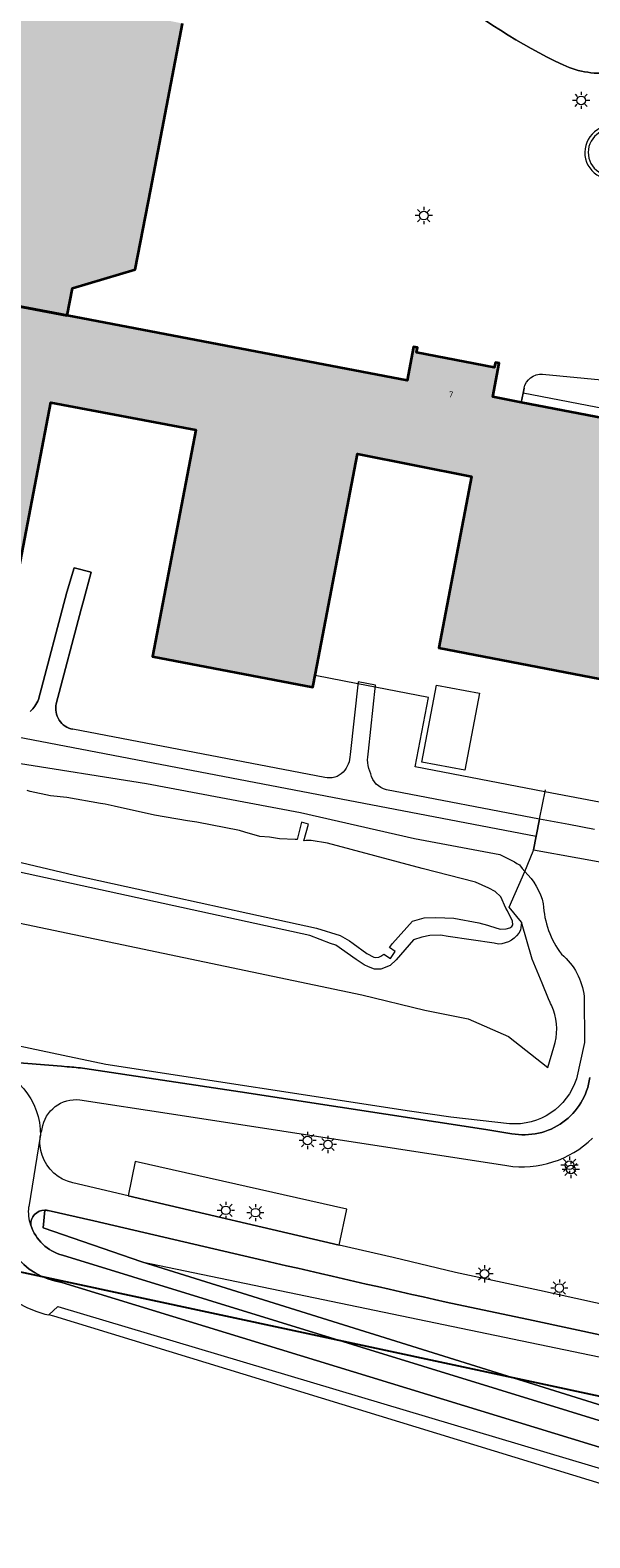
# Model space of a CAD drawing. Header units: metres. Extents: x 147053 to 148259, y 410382 to 411354.
# Tile 4 of 37: x 147389 to 147454, y 410496 to 410670. Entities that reach past the tile are written whole.
import ezdxf
from ezdxf.enums import TextEntityAlignment as Align

# ---------------------------------------------------------------- set-up
doc = ezdxf.new("R2010")
doc.units = ezdxf.units.M
for name, color, linetype, lineweight in [('B-WE-GR-BEPLANTING_CULTUUR_BOSPLANTSOEN-GV', 90, 'Continuous', 18), ('B-WE-IE-TERREINAFSCHEIDING_KUNSTMATIG_HEKWERK-G', 20, 'IE-TERREINAFSCHEIDING-KUNSTMATIG', 18), ('B-WE-KL-ET_LS_OV_LICHTMAST-S', 252, 'Continuous', 25), ('B-WE-OG-BEBOUWING-GV', 7, 'Continuous', 35), ('B-WE-OG-TERREIN_CULTUURSCHEIDING-GV', 7, 'Continuous', 18), ('B-WE-OG-TERREIN_ERF-GV', 7, 'Continuous', 18), ('B-WE-OG-WATER-GV', 130, 'Continuous', 18), ('B-WE-VH-VERHARDING_ASFALT-GV', 252, 'Continuous', 18), ('B-WE-VH-VERHARDING_BETON-GV', 252, 'Continuous', 18), ('B-WE-VH-VERHARDING_TEGEL-GV', 252, 'Continuous', 18), ('T-WE-OG-BEBOUWING_STRAATNAAM-T35', 50, 'Continuous', 35)]:
    doc.layers.add(name, color=color, linetype=linetype, lineweight=lineweight)
doc.layers.add('N-WE-VH-VERHARDING-AP_BEBOUWING', color=7, linetype='Continuous', true_color=0xe7e2d0)
doc.styles.add('NLCS-ISO-M200-T35', font='NLCS-ISO.TTF', dxfattribs={"height": 0.7})
doc.linetypes.add('IE-TERREINAFSCHEIDING-KUNSTMATIG', pattern='A,4,[82,NLCS.SHX,S=0.75,R=90,X=0,Y=0],4,-2', length=10)

# ---------------------------------------------------------------- blocks, each defined once
blk = doc.blocks.new('SKL-ET_OV_LICHTMAST-SO')
at = {"color": 0, "linetype": 'ByBlock', "lineweight": 18}
for points in [[(-1.25, 0), (-2, 0)], [(-1.41, 1.41), (-0.88, 0.88)], [(0, 2), (0, 1.25)], [(0.88, 0.88), (1.41, 1.41)], [(2, 0), (1.25, 0)], [(-1.41, -1.41), (-0.88, -0.88)], [(0, -1.25), (0, -2)], [(0.88, -0.88), (1.41, -1.41)]]:
    blk.add_lwpolyline(points, dxfattribs=at)
blk.add_circle((0, 0), 1, dxfattribs=at)

msp = doc.modelspace()

# ---------------------------------------------------------------- hatches: boundary and pattern name
at = {"layer": 'N-WE-VH-VERHARDING-AP_BEBOUWING', "linetype": 'ByBlock'}
msp.add_hatch(color=256, dxfattribs=at).paths.add_polyline_path([(147420.47, 410778.35), (147420.53, 410778.66), (147397.23, 410783.1), (147391.72, 410754.29), (147389.05, 410740.32), (147388.93, 410739.75), (147384.26, 410715.29), (147383.53, 410711.51), (147382.33, 410705.22), (147376.56, 410675.07), (147374.3, 410663.28), (147370.16, 410641.62), (147393.42, 410637.23), (147394.03, 410640.38), (147401.29, 410642.57), (147403.09, 410651.87), (147406.79, 410671.06), (147400.15, 410672.34), (147409.57, 410721.48), (147415.86, 410720.28), (147420.56, 410744.8), (147417.12, 410745.46), (147417.77, 410748.84), (147417.08, 410748.97), (147419.24, 410760.26), (147417.08, 410760.68)], flags=17)
msp.add_hatch(color=256, dxfattribs=at).paths.add_polyline_path([(147370.16, 410641.62), (147369.4, 410637.66), (147363.23, 410605.41), (147386.47, 410600.91), (147391.5, 410627.17), (147408.33, 410623.97), (147403.31, 410597.75), (147421.89, 410594.19), (147422.19, 410595.75), (147427.06, 410621.22), (147440.29, 410618.59), (147436.48, 410598.73), (147458.37, 410594.53), (147458.6, 410594.49), (147464.17, 410623.68), (147446.05, 410627.17), (147442.73, 410627.81), (147443.49, 410631.71), (147443.04, 410631.79), (147442.92, 410631.2), (147433.9, 410632.94), (147434, 410633.53), (147433.55, 410633.62), (147432.8, 410629.7), (147393.42, 410637.23)])

# ---------------------------------------------------------------- linework, layer by layer
at = {"layer": 'B-WE-GR-BEPLANTING_CULTUUR_BOSPLANTSOEN-GV'}
msp.add_lwpolyline([(147424.94, 410529.56), (147425.82, 410533.7), (147401.27, 410539.25), (147400.48, 410535.25)], close=True, dxfattribs=at)
for points in [[(147390.81, 410533.61), (147390.62, 410531.55), (147402.05, 410527.63), (147455.09, 410516.62)], [(147416.19, 410527.78), (147396.49, 410532.35), (147391.2, 410533.56)], [(147402.05, 410527.63), (147490.52, 410500), (147507.02, 410495.09), (147516.13, 410492.86), (147563.71, 410481.05), (147581.25, 410477.93), (147582.44, 410478.59), (147592.3, 410474.2), (147593.94, 410473.86), (147822.57, 410427.04), (147830.15, 410426.24), (147833.71, 410425.39), (147835.68, 410436.9), (147826.96, 410438.74), (147817.92, 410439.88)], [(147455.68, 410519.04), (147447.44, 410520.83), (147437.32, 410522.95)]]:
    msp.add_lwpolyline(points, dxfattribs=at)
for points in [[(147391.2, 410533.56, 0.061264), (147390.81, 410533.61)], [(147437.32, 410522.95, -0.001377), (147416.19, 410527.78)]]:
    msp.add_lwpolyline(points, format="xyb", dxfattribs=at)
at = {"layer": 'B-WE-IE-TERREINAFSCHEIDING_KUNSTMATIG_HEKWERK-G', "ltscale": 0.2}
for points in [[(147427.09, 410594.57), (147422.15, 410595.53)], [(147429.11, 410594.17), (147427.09, 410594.57)], [(147448.79, 410582.07), (147433.76, 410584.96), (147435.28, 410592.97), (147429.11, 410594.17)], [(147458.6, 410594.49), (147455.93, 410580.71), (147448.79, 410582.07)], [(147448.17, 410578.91), (147448.84, 410582.3)], [(147447.79, 410576.92), (147448.17, 410578.91)], [(147446.44, 410572.84), (147447.44, 410575.17), (147447.48, 410575.35)], [(147447.48, 410575.35), (147447.79, 410576.92)], [(147444.66, 410568.71), (147446.44, 410572.84)]]:
    msp.add_lwpolyline(points, dxfattribs=at)
at = {"layer": 'B-WE-OG-BEBOUWING-GV'}
msp.add_lwpolyline([(147376.56, 410675.07), (147374.3, 410663.28), (147370.16, 410641.62), (147393.42, 410637.23), (147394.03, 410640.38), (147401.29, 410642.57), (147403.09, 410651.87), (147406.79, 410671.06)], dxfattribs=at)
at = {"layer": 'B-WE-OG-BEBOUWING-GV', "flags": 128}
msp.add_lwpolyline([(147386.47, 410600.91), (147391.5, 410627.17), (147408.33, 410623.97), (147403.31, 410597.75), (147421.89, 410594.19), (147422.19, 410595.75), (147427.06, 410621.22), (147440.29, 410618.59), (147436.48, 410598.73), (147458.37, 410594.53), (147458.6, 410594.49), (147464.17, 410623.68), (147446.05, 410627.17), (147442.73, 410627.81), (147443.49, 410631.71), (147443.04, 410631.79), (147442.92, 410631.2), (147433.9, 410632.94), (147434, 410633.53), (147433.55, 410633.62), (147432.8, 410629.7), (147393.42, 410637.23), (147370.16, 410641.62)], dxfattribs=at)
at = {"layer": 'B-WE-OG-TERREIN_CULTUURSCHEIDING-GV'}
for points in [[(147446.09, 410566.97), (147445.96, 410566.04, -0.268576), (147443.41, 410564.42), (147442.92, 410564.51), (147437.59, 410565.3), (147436.7, 410565.44), (147435.46, 410565.41), (147434.53, 410565.24), (147433.55, 410564.91), (147431.54, 410562.59), (147430.85, 410561.96), (147429.76, 410561.52), (147429.21, 410561.53), (147429.05, 410561.53), (147428.35, 410561.8), (147427.84, 410562), (147426.9, 410562.64), (147424.53, 410564.28), (147423.94, 410564.5), (147421.55, 410565.41), (147309.57, 410589.82)], [(147387.01, 410585.48), (147402.61, 410583.01), (147420.47, 410579.65), (147433.67, 410576.66), (147443.57, 410574.78), (147445.26, 410573.94), (147445.55, 410573.77), (147445.83, 410573.6), (147446.16, 410573.19), (147446.44, 410572.84, -0.141709), (147448.6, 410569.08, 0.152749), (147450.72, 410563.25, -0.191706), (147453.33, 410558.34), (147453.36, 410553.04), (147452.43, 410548.83, -0.348464), (147444.68, 410543.61), (147437.89, 410544.39), (147433.07, 410545.08), (147397.88, 410550.48), (147392.93, 410551.53), (147373.97, 410555.53)], [(147378.35, 410568.85), (147427.58, 410558.55), (147434.86, 410556.76), (147439.89, 410555.75), (147444.56, 410553.72), (147449.12, 410550.12), (147449.83, 410552.48, 0.168887), (147449.77, 410556.78, 0.031518), (147449.44, 410557.54), (147449.38, 410557.65), (147449.2, 410558.08), (147448.45, 410559.9), (147447.3, 410562.68), (147446.09, 410566.97), (147444.66, 410568.71)], [(147393.42, 410550.22, -0.01149), (147395.45, 410550.02)], [(147444.96, 410542.46, 0.426556), (147454, 410548.95)], [(147392.78, 410525.24, -0.406206), (147385.64, 410534.57)], [(147390.81, 410533.61, 0.4331), (147389.19, 410531.86)], [(147389.19, 410531.86, 0.257691), (147392.88, 410528.38)]]:
    msp.add_lwpolyline(points, format="xyb", dxfattribs=at)
for points in [[(147268.74, 410584.88), (147346.2, 410560.38), (147354.16, 410558.14), (147380.2, 410551.3), (147383.43, 410551.03), (147392.76, 410550.27), (147393.42, 410550.22)], [(147395.45, 410550.02), (147413.44, 410547.29), (147441.95, 410542.95), (147444.96, 410542.46)], [(147402.05, 410527.63), (147390.62, 410531.55), (147390.81, 410533.61)], [(147382.24, 410529.56), (147382.65, 410528.53), (147383.14, 410527.53), (147383.73, 410526.59), (147384.39, 410525.7), (147385.13, 410524.87), (147385.95, 410524.11), (147386.82, 410523.43), (147387.76, 410522.83), (147388.74, 410522.31), (147389.77, 410521.89), (147390.83, 410521.55), (147391.27, 410521.46)], [(147392.88, 410528.38), (147485.05, 410500), (147506.55, 410493.49), (147507.02, 410495.09), (147490.52, 410500), (147402.05, 410527.63)], [(147391.27, 410521.46), (147392.31, 410522.45), (147467.52, 410500), (147501.56, 410487.86), (147503.57, 410487.27), (147504.29, 410489.24), (147505.55, 410490.67), (147494.32, 410494.17), (147475.15, 410500), (147392.78, 410525.24)], [(147501.56, 410487.86), (147493.17, 410490.34), (147473.99, 410496.17), (147391.86, 410521.33), (147391.27, 410521.46)]]:
    msp.add_lwpolyline(points, dxfattribs=at)
at = {"layer": 'B-WE-OG-TERREIN_ERF-GV'}
for points in [[(147422.19, 410595.75), (147421.89, 410594.19), (147403.31, 410597.75), (147408.33, 410623.97), (147391.5, 410627.17), (147386.47, 410600.91), (147363.23, 410605.41), (147369.4, 410637.66), (147350.25, 410641.29), (147344.08, 410609.03), (147320.84, 410613.49), (147321.6, 410617.45), (147302.47, 410621.11), (147301.71, 410617.15), (147278.4, 410621.6), (147284.58, 410653.87), (147258.46, 410658.9), (147251.11, 410620.65), (147238.57, 410623.05), (147242.47, 410643.42), (147242.92, 410645.74), (147228.92, 410648.42), (147228.48, 410646.11)], [(147446.37, 410628.81), (147446.26, 410628.23)], [(147390.08, 410592.74), (147393.36, 410605.18), (147394.23, 410608.02), (147396.17, 410607.51), (147395.29, 410604.17), (147395.03, 410603.21), (147392.14, 410592.26)]]:
    msp.add_lwpolyline(points, dxfattribs=at)
for points in [[(147464.17, 410623.68), (147464.33, 410624.75), (147446.26, 410628.23), (147446.05, 410627.17)], [(147434.53, 410585.51), (147436.23, 410594.43), (147441.22, 410593.47), (147439.51, 410584.56)]]:
    msp.add_lwpolyline(points, close=True, dxfattribs=at)
for points in [[(147389.11, 410591.36, 0.109032), (147390.08, 410592.74)], [(147392.14, 410592.26, 0.426444), (147394.06, 410589.3)]]:
    msp.add_lwpolyline(points, format="xyb", dxfattribs=at)
at = {"layer": 'B-WE-OG-WATER-GV'}
msp.add_lwpolyline([(147381.19, 410575.49), (147394.26, 410572.4), (147403.05, 410570.46), (147414.36, 410567.99), (147422.32, 410566.28), (147425.07, 410565.42), (147426.13, 410564.79), (147426.57, 410564.47), (147428.13, 410563.35), (147428.95, 410562.92), (147429.2, 410562.86), (147429.55, 410562.9), (147429.76, 410563.02), (147430.13, 410563.24), (147430.87, 410562.74), (147431.44, 410563.56), (147430.78, 410564.01), (147431.11, 410564.5), (147433.43, 410567.06), (147433.99, 410567.24), (147434.8, 410567.47), (147436.14, 410567.51), (147438.23, 410567.44), (147441.12, 410566.9), (147442.14, 410566.62), (147442.37, 410566.55), (147443.58, 410566.15), (147444.3, 410566.2), (147444.71, 410566.31), (147444.97, 410566.46), (147445.08, 410566.66), (147445.03, 410567.08), (147444.43, 410568.26), (147444.27, 410568.57), (147443.69, 410569.88), (147443.03, 410570.51), (147442.3, 410570.89), (147440.74, 410571.59), (147434.55, 410573.19), (147423.6, 410576.13), (147421.67, 410576.43), (147421.11, 410576.41), (147420.84, 410576.39), (147421.38, 410578.31), (147420.55, 410578.55), (147420.06, 410576.54), (147419.83, 410576.55), (147418.03, 410576.63), (147417.1, 410576.77), (147416.87, 410576.8), (147415.73, 410576.89), (147414.01, 410577.4), (147413.4, 410577.57), (147408.44, 410578.53), (147407.37, 410578.71), (147403.51, 410579.34), (147398.87, 410580.38), (147397.82, 410580.62), (147397.26, 410580.72), (147393.36, 410581.4), (147391.47, 410581.61), (147389.12, 410582.1), (147388.77, 410582.22)], dxfattribs=at)
at = {"layer": 'B-WE-VH-VERHARDING_ASFALT-GV'}
for points in [[(147436.93, 410675.16, 0.063104), (147450.9, 410666.25)], [(147450.9, 410666.25, 0.144336), (147456.73, 410665.39)], [(147383.35, 410550.47, -0.376625), (147390.3, 410542.23)], [(147395.45, 410550.02, 0.01149), (147393.42, 410550.22)], [(147454, 410548.95, -0.426556), (147444.96, 410542.46)], [(147390.52, 410543.02, -0.412817), (147394.89, 410546.37)], [(147390.3, 410542.23, -0.045359), (147390.52, 410543.02)], [(147390.51, 410539.96, -0.125603), (147390.29, 410542.15)], [(147444.39, 410538.76, 0.234064), (147454.3, 410541.93)], [(147394.05, 410536.77, -0.263721), (147390.51, 410539.96)], [(147385.64, 410534.57, 0.406206), (147392.78, 410525.24)], [(147389.19, 410531.86, -0.102504), (147388.96, 410533.98)], [(147389.19, 410531.86, -0.4331), (147390.81, 410533.61)], [(147390.81, 410533.61, -0.061264), (147391.2, 410533.56)], [(147392.88, 410528.38, -0.257691), (147389.19, 410531.86)], [(147416.19, 410527.78, 0.001377), (147437.32, 410522.95)]]:
    msp.add_lwpolyline(points, format="xyb", dxfattribs=at)
for points in [[(147393.42, 410550.22), (147392.76, 410550.27), (147383.43, 410551.03), (147380.2, 410551.3), (147383.35, 410550.47)], [(147444.96, 410542.46), (147441.95, 410542.95), (147413.44, 410547.29), (147395.45, 410550.02)], [(147394.89, 410546.37), (147405.49, 410544.75), (147444.39, 410538.76)], [(147390.29, 410542.15), (147390.3, 410542.23)], [(147390.29, 410542.15), (147388.96, 410533.98)], [(147470.71, 410519.37), (147468.63, 410519.82), (147464.75, 410520.66), (147458.87, 410521.94), (147448.14, 410524.28), (147438.42, 410526.4), (147431.18, 410528.11), (147424.94, 410529.56), (147400.48, 410535.25), (147394.05, 410536.77)], [(147391.2, 410533.56), (147396.49, 410532.35), (147416.19, 410527.78)], [(147392.78, 410525.24), (147475.15, 410500), (147494.32, 410494.17), (147505.55, 410490.67), (147506.55, 410493.49), (147485.05, 410500), (147392.88, 410528.38)], [(147437.32, 410522.95), (147447.44, 410520.83), (147455.68, 410519.04), (147458.19, 410518.49), (147467.95, 410516.34), (147477.76, 410514.25), (147480.19, 410513.72), (147487.54, 410512.12), (147490.94, 410511.38), (147497.33, 410509.99), (147506.08, 410508.08), (147507.11, 410507.86), (147516.24, 410505.87), (147516.89, 410505.73), (147526.65, 410503.58), (147530.13, 410502.82), (147536.44, 410501.46), (147546.23, 410499.33), (147556.02, 410497.23), (147565.81, 410495.19), (147570.25, 410494.26), (147575.62, 410493.12), (147585.44, 410491.08)]]:
    msp.add_lwpolyline(points, dxfattribs=at)
at = {"layer": 'B-WE-VH-VERHARDING_BETON-GV'}
for points in [[(147450.9, 410666.25, -0.063104), (147436.93, 410675.16)], [(147456.73, 410665.39, -0.144336), (147450.9, 410666.25)], [(147446.37, 410628.81, -0.385887), (147448.52, 410630.42)]]:
    msp.add_lwpolyline(points, format="xyb", dxfattribs=at)
for points in [[(147406.79, 410671.06), (147403.09, 410651.87), (147401.29, 410642.57), (147394.03, 410640.38), (147393.42, 410637.23), (147432.8, 410629.7), (147433.55, 410633.62), (147434, 410633.53), (147433.9, 410632.94), (147442.92, 410631.2), (147443.04, 410631.79), (147443.49, 410631.71), (147442.73, 410627.81), (147446.05, 410627.17), (147446.26, 410628.23), (147446.37, 410628.81)], [(147448.52, 410630.42), (147467.01, 410628.66)], [(147454.54, 410577.69), (147451.57, 410578.26), (147448.17, 410578.91), (147447.79, 410576.92), (147447.48, 410575.35), (147457.73, 410573.49)]]:
    msp.add_lwpolyline(points, dxfattribs=at)
for points in [[(147482.95, 410654.52, 0.06834), (147486.74, 410664.61, 0.221127), (147486.03, 410667.91, 0.279669), (147480.27, 410670.19, 0.066594), (147469.41, 410666.76, 0.01306), (147460.68, 410662.54, 0.04565), (147454.55, 410658.5, 0.550946), (147455.15, 410653.33, 0.024829), (147459.63, 410651.44, 0.064738), (147472.8, 410648.17, 0.064797), (147475.22, 410648.21, 0.051833), (147478.57, 410648.91, 0.18765), (147481.16, 410650.92)], [(147480.81, 410651.12), (147482.6, 410654.71, 0.06834), (147486.35, 410664.7, 0.221127), (147485.71, 410667.66, 0.279619), (147480.34, 410669.8, 0.066605), (147469.58, 410666.4, 0.01306), (147460.87, 410662.18, 0.045625), (147454.8, 410658.19, 0.55081), (147455.32, 410653.69, 0.024854), (147459.77, 410651.81, 0.064761), (147472.85, 410648.57, 0.065021), (147475.17, 410648.6, 0.05203), (147478.45, 410649.29, 0.187931)]]:
    msp.add_lwpolyline(points, format="xyb", close=True, dxfattribs=at)
at = {"layer": 'B-WE-VH-VERHARDING_TEGEL-GV'}
for points in [[(147271.77, 410610.6), (147337.59, 410597.99), (147405.18, 410585.08), (147447.79, 410576.92), (147448.17, 410578.91), (147430.42, 410582.3)], [(147392.14, 410592.26), (147395.03, 410603.21), (147395.29, 410604.17), (147396.17, 410607.51), (147394.23, 410608.02), (147393.36, 410605.18), (147390.08, 410592.74)], [(147428.35, 410586.75), (147429.15, 410594.4), (147427.13, 410594.79), (147426.2, 410586.37)], [(147423.27, 410583.73), (147394.06, 410589.3)]]:
    msp.add_lwpolyline(points, dxfattribs=at)
for points in [[(147390.08, 410592.74, -0.109032), (147389.11, 410591.36)], [(147394.06, 410589.3, -0.426444), (147392.14, 410592.26)], [(147426.2, 410586.37, -0.190105), (147425.4, 410584.34)], [(147428.6, 410584.15, -0.168754), (147428.35, 410586.75)], [(147425.4, 410584.34, -0.267824), (147423.27, 410583.73)], [(147430.42, 410582.3, -0.289446), (147428.6, 410584.15)]]:
    msp.add_lwpolyline(points, format="xyb", dxfattribs=at)
at = {"layer": 'Defpoints'}
msp.add_lwpolyline([(147396.55, 410897.53), (148021.59, 410763.53), (147945.15, 410406.97), (147320.11, 410540.97)], close=True, dxfattribs=at)

# ---------------------------------------------------------------- block references
at = {"layer": 'B-WE-KL-ET_LS_OV_LICHTMAST-S', "xscale": 0.5, "yscale": 0.5, "zscale": 0.5}
for p in [(147452.98, 410662.15), (147434.74, 410648.8), (147421.28, 410541.66), (147423.64, 410541.21), (147451.65, 410538.8), (147451.79, 410538.31), (147411.81, 410533.58), (147415.22, 410533.31), (147441.79, 410526.22), (147450.46, 410524.58)]:
    msp.add_blockref('SKL-ET_OV_LICHTMAST-SO', p, dxfattribs=at)

# ---------------------------------------------------------------- texts
at = {"layer": 'T-WE-OG-BEBOUWING_STRAATNAAM-T35', "style": 'NLCS-ISO-M200-T35'}
msp.add_text('7', height=0.7, rotation=349.1, dxfattribs=at).set_placement((147437.89, 410628.09), align=Align.MIDDLE)

doc.saveas('drawing.dxf')
